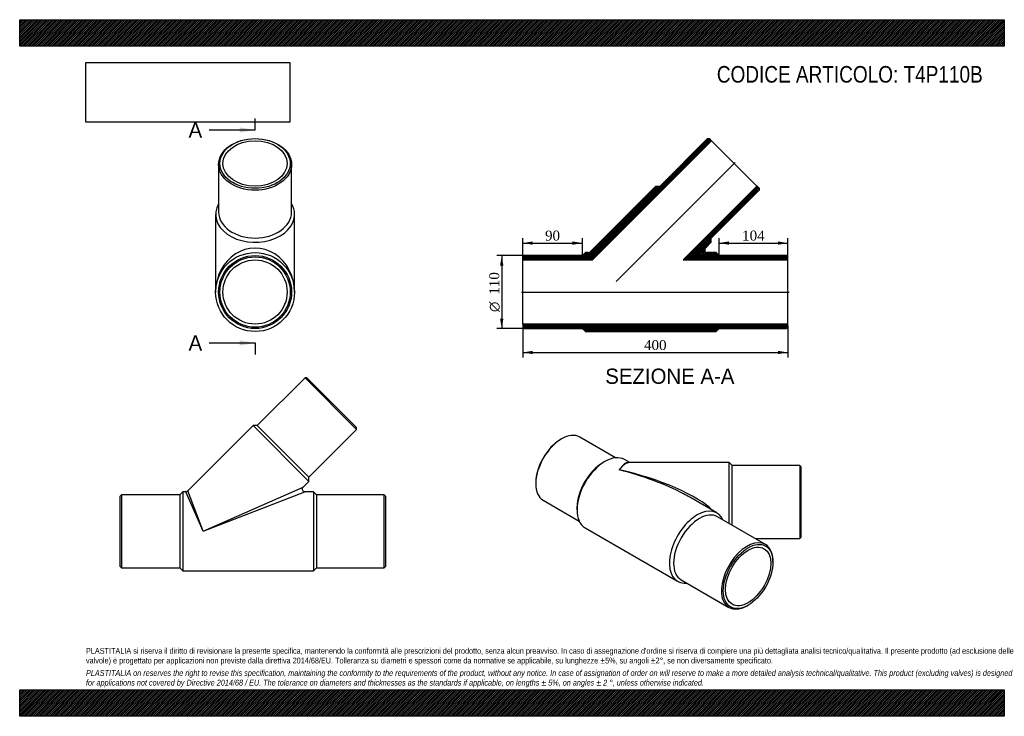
# Model space of a CAD drawing. Header units: millimetres. Extents: x 0 to 1485, y 0 to 1050.
import ezdxf
from ezdxf.enums import TextEntityAlignment as Align
from ezdxf.lldxf.tags import DXFTag

# ---------------------------------------------------------------- set-up
doc = ezdxf.new("R2010")
doc.units = ezdxf.units.MM
doc.header["$LTSCALE"] = 5
for name, color, linetype in [('Default', 7, 'Continuous'), ('DV3_Default', 7, 'Continuous'), ('T4P110B', 7, 'Continuous')]:
    doc.layers.add(name, color=color, linetype=linetype)
doc.styles.add('SEACAD_Solid_Edge_ANSI', font='seans.ttf')
doc.styles.add('SEACAD_Solid_Edge_ANSI1_Symbols', font='semeca1.ttf')
doc.styles.add('SEACAD_Times_New_Roman', font='times.ttf')
tags = doc.linetypes.add('CENTER2', pattern=[28.575, 19.05, -3.175, 3.175, -3.175]).pattern_tags.tags
tags[10:11] = [DXFTag(74, 4), DXFTag(75, 0), DXFTag(340, '0'), DXFTag(46, 0.0), DXFTag(50, 0.0), DXFTag(44, 0.0), DXFTag(45, 0.0)]
tags[8:9] = [DXFTag(74, 4), DXFTag(75, 0), DXFTag(340, '0'), DXFTag(46, 0.0), DXFTag(50, 0.0), DXFTag(44, 0.0), DXFTag(45, 0.0)]
tags[6:7] = [DXFTag(74, 4), DXFTag(75, 0), DXFTag(340, '0'), DXFTag(46, 0.0), DXFTag(50, 0.0), DXFTag(44, 0.0), DXFTag(45, 0.0)]
tags[4:5] = [DXFTag(74, 4), DXFTag(75, 0), DXFTag(340, '0'), DXFTag(46, 0.0), DXFTag(50, 0.0), DXFTag(44, 0.0), DXFTag(45, 0.0)]
doc.dimstyles.new('ANSImm', dxfattribs={"dimtxt": 15, "dimasz": 15, "dimexe": 7.5, "dimexo": 0, "dimgap": 3.75, "dimtad": 1, "dimdsep": 46, "dimtxsty": 'SEACAD_Times_New_Roman', "dimblk1": '_SE_FILLED', "dimblk2": '_SE_FILLED', "dimsah": 1, "dimcen": 7.5, "dimazin": 0, "dimtfac": 0.85, "dimtdec": 3, "dimtofl": 0, "dimtmove": 0, "dimatfit": 3, "dimfxl": 1, "dimarcsym": 0})
picture_1 = doc.add_image_def('image1.jpg', size_in_pixel=(4302, 1260))

# ---------------------------------------------------------------- blocks, each defined once
blk = doc.blocks.new('SE')
at = {"layer": 'T4P110B', "color": 7, "linetype": 'Continuous'}
for p, q in [((430.4, 510.3), (358.2, 438.2)), ((508.2, 432.5), (430.4, 510.3)), ((433.2, 510.3), (430.4, 510.3)), ((433.2, 510.3), (508.2, 435.4)), ((351.9, 438.2), (253.4, 339.7)), ((351.9, 438.2), (436, 354.1)), ((358.2, 438.2), (351.9, 438.2)), ((358.2, 438.2), (436, 360.4)), ((436, 360.4), (508.2, 432.5)), ((508.2, 432.5), (508.2, 435.4)), ((436, 354.1), (436, 360.4)), ((276.8, 279), (427.3, 345.3)), ((427.3, 345.3), (436, 354.1)), ((153.7, 334), (151.7, 332)), ((151.7, 226), (151.7, 332)), ((153.7, 334), (153.7, 224)), ((241.7, 334), (153.7, 334)), ((246.2, 338.5), (241.7, 334)), ((241.7, 334), (241.7, 224)), ((246.2, 338.5), (246.2, 219.5)), ((250.5, 338.5), (246.2, 338.5)), ((276.8, 279), (250.5, 338.5)), ((276.8, 279), (253.4, 339.7)), ((276.8, 279), (430.1, 338.5)), ((443.2, 338.5), (430.1, 338.5)), ((443.2, 338.5), (443.2, 219.5)), ((447.7, 334), (443.2, 338.5)), ((447.7, 334), (447.7, 224)), ((549.7, 334), (447.7, 334)), ((549.7, 224), (549.7, 334)), ((551.7, 332), (549.7, 334)), ((551.7, 332), (551.7, 226)), ((151.7, 226), (153.7, 224)), ((153.7, 224), (241.7, 224)), ((241.7, 224), (246.2, 219.5)), ((443.2, 219.5), (447.7, 224)), ((447.7, 224), (549.7, 224)), ((549.7, 224), (551.7, 226)), ((246.2, 219.5), (443.2, 219.5))]:
    blk.add_line(p, q, dxfattribs=at)
for centre, start, end in [((430.1, 342.5), 135.6031, 269.408), ((250.5, 342.5), 270.4416, 314.8292)]:
    blk.add_arc(centre, 4, start, end, dxfattribs=at)
blk = doc.blocks.new('SE1')
at = {"layer": 'T4P110B', "color": 7, "linetype": 'Continuous'}
for p, q in [((300, 831.9), (300, 759.8)), ((410, 759.8), (410, 831.9)), ((295.5, 756.6), (295.5, 639.5)), ((414.5, 639.5), (414.5, 756.6))]:
    blk.add_line(p, q, dxfattribs=at)
for radius in [59.5, 55, 53, 48.4]:
    blk.add_circle((355, 639.5), radius, dxfattribs=at)
for centre, major_axis in [((355, 831.9), (55, 0)), ((355, 833.3), (53, 0)), ((355, 833.3), (-48.4, 0))]:
    blk.add_ellipse(centre, major_axis=major_axis, ratio=0.707107, dxfattribs=at)
for centre, major_axis, ratio, start_param, end_param in [((355, 756.6), (59.5, 0), 0.707107, 2.750177, 6.283185), ((355, 756.6), (59.5, 0), 0.707107, 0, 0.391416), ((355, 759.8), (55, 0), 0.707107, 3.141593, 6.283185), ((355, 639.5), (0, -66.3), 0.897051, 1.570796, 4.712389)]:
    blk.add_ellipse(centre, major_axis=major_axis, ratio=ratio, start_param=start_param, end_param=end_param, dxfattribs=at)
blk = doc.blocks.new('SE3')
at = {"color": 7, "linetype": 'Continuous', "style": 'SEACAD_Solid_Edge_ANSI'}
blk.add_text('A', height=23, dxfattribs=at).set_placement((254.7, 895.3), align=Align.TOP_LEFT)
blk = doc.blocks.new('SE4')
at = {"color": 7, "linetype": 'Continuous', "style": 'SEACAD_Solid_Edge_ANSI'}
blk.add_text('A', height=23, dxfattribs=at).set_placement((254.7, 574.2), align=Align.TOP_LEFT)
blk = doc.blocks.new('SEANNOT_GROUP')
at = {"linetype": 'Continuous'}
blk.add_hatch(color=7, dxfattribs=at).paths.add_polyline_path([(332, 880), (355, 883.8), (332, 887.6)])
at = {"color": 7, "linetype": 'Continuous'}
blk.add_lwpolyline([(286, 883.8), (355, 883.8)], dxfattribs=at)
blk = doc.blocks.new('SEANNOT_GROUP1')
at = {"linetype": 'Continuous'}
blk.add_hatch(color=7, dxfattribs=at).paths.add_polyline_path([(332, 558.9), (355, 562.7), (332, 566.6)])
at = {"color": 7, "linetype": 'Continuous'}
blk.add_lwpolyline([(286, 562.7), (355, 562.7)], dxfattribs=at)
blk = doc.blocks.new('SE2')
at = {"layer": 'Default', "color": 7, "linetype": 'CENTER2'}
for p, q in [((355, 883.8), (355, 901.1)), ((355, 562.7), (355, 545.5))]:
    blk.add_line(p, q, dxfattribs=at)
at = {"layer": 'Default', "color": 7, "linetype": 'CENTER2', "const_width": 0.0001}
blk.add_lwpolyline([(355, 883.8), (355, 562.7)], dxfattribs=at)
at = {"layer": 'Default'}
for name in ['SE3', 'SEANNOT_GROUP', 'SE4', 'SEANNOT_GROUP1']:
    blk.add_blockref(name, (0, 0), dxfattribs=at)
blk = doc.blocks.new('SE5')
at = {"layer": 'T4P110B', "linetype": 'Continuous'}
h = blk.add_hatch(dxfattribs=at)
h.set_pattern_fill('LINE', scale=0.472441, angle=200, style=0)
edge = h.paths.add_edge_path()
edge.add_line((853.2, 699), (848.7, 694.5))
edge.add_line((848.7, 694.5), (760.7, 694.5))
edge.add_line((760.7, 694.5), (758.7, 692.5))
edge.add_line((758.7, 692.5), (758.7, 687.9))
edge.add_line((758.7, 687.9), (863.8, 687.9))
edge.add_line((863.8, 687.9), (1043.5, 867.6))
edge.add_line((1043.5, 867.6), (1040.2, 870.8))
edge.add_line((1040.2, 870.8), (1037.4, 870.8))
edge.add_line((1037.4, 870.8), (965.3, 798.7))
edge.add_line((965.3, 798.7), (958.9, 798.7))
edge.add_line((958.9, 798.7), (860.4, 700.2))
edge.add_arc((857.5, 703), 4, 270, 315, ccw=False)
edge.add_line((857.5, 699), (853.2, 699))
h = blk.add_hatch(dxfattribs=at)
h.set_pattern_fill('LINE', scale=0.472441, angle=200, style=0)
edge = h.paths.add_edge_path()
edge.add_line((1050.2, 699), (1037.1, 699))
edge.add_arc((1037.1, 703), 4, 135, 270, ccw=False)
edge.add_line((1034.3, 705.8), (1043, 714.5))
edge.add_line((1043, 714.5), (1043, 720.9))
edge.add_line((1043, 720.9), (1115.2, 793))
edge.add_line((1115.2, 793), (1115.2, 795.9))
edge.add_line((1115.2, 795.9), (1111.9, 799.1))
edge.add_line((1111.9, 799.1), (1000.7, 687.9))
edge.add_line((1000.7, 687.9), (1158.7, 687.9))
edge.add_line((1158.7, 687.9), (1158.7, 692.5))
edge.add_line((1158.7, 692.5), (1156.7, 694.5))
edge.add_line((1156.7, 694.5), (1054.7, 694.5))
edge.add_line((1054.7, 694.5), (1050.2, 699))
h = blk.add_hatch(dxfattribs=at)
h.set_pattern_fill('LINE', scale=0.472441, angle=200, style=0)
h.paths.add_polyline_path([(760.7, 584.5), (848.7, 584.5), (853.2, 580), (1050.2, 580), (1054.7, 584.5), (1156.7, 584.5), (1158.7, 586.5), (1158.7, 591.1), (758.7, 591.1), (758.7, 586.5)])
at = {"layer": 'DV3_Default', "color": 7, "linetype": 'CENTER2'}
for p, q in [((899.6, 655.3), (1078.9, 834.6)), ((756.9, 639.5), (1160.4, 639.5))]:
    blk.add_line(p, q, dxfattribs=at)
at = {"layer": 'T4P110B', "color": 7, "linetype": 'Continuous'}
for p, q in [((863.8, 687.9), (1043.5, 867.6)), ((1037.4, 870.8), (965.3, 798.7)), ((1037.4, 870.8), (1040.2, 870.8)), ((1043.5, 867.6), (1040.2, 870.8)), ((1111.9, 799.1), (1043.5, 867.6)), ((958.9, 798.7), (860.4, 700.2)), ((965.3, 798.7), (958.9, 798.7)), ((1111.9, 799.1), (1000.7, 687.9)), ((1043, 720.9), (1115.2, 793)), ((1115.2, 795.9), (1111.9, 799.1)), ((1115.2, 795.9), (1115.2, 793)), ((1034.3, 705.8), (1043, 714.5)), ((1043, 714.5), (1043, 720.9)), ((853.2, 699), (848.7, 694.5)), ((857.5, 699), (853.2, 699)), ((1050.2, 699), (1037.1, 699)), ((1054.7, 694.5), (1050.2, 699)), ((758.7, 692.5), (760.7, 694.5)), ((758.7, 692.5), (758.7, 687.9)), ((758.7, 591.1), (758.7, 687.9)), ((758.7, 687.9), (863.8, 687.9)), ((848.7, 694.5), (760.7, 694.5)), ((1000.7, 687.9), (1158.7, 687.9)), ((1156.7, 694.5), (1054.7, 694.5)), ((1156.7, 694.5), (1158.7, 692.5)), ((1158.7, 687.9), (1158.7, 692.5)), ((1158.7, 591.1), (1158.7, 687.9)), ((758.7, 591.1), (758.7, 586.5)), ((1158.7, 591.1), (758.7, 591.1)), ((760.7, 584.5), (758.7, 586.5)), ((760.7, 584.5), (848.7, 584.5)), ((848.7, 584.5), (853.2, 580)), ((853.2, 580), (1050.2, 580)), ((1050.2, 580), (1054.7, 584.5)), ((1054.7, 584.5), (1156.7, 584.5)), ((1158.7, 586.5), (1156.7, 584.5)), ((1158.7, 586.5), (1158.7, 591.1))]:
    blk.add_line(p, q, dxfattribs=at)
for centre, start, end in [((857.5, 703), 270, 315), ((1037.1, 703), 135, 270)]:
    blk.add_arc(centre, 4, start, end, dxfattribs=at)
blk = doc.blocks.new('SE6')
at = {"layer": 'T4P110B', "color": 7, "linetype": 'Continuous'}
for p, q in [((817.2, 418.1), (815.8, 417.3)), ((898.7, 389.6), (844.7, 420.8)), ((920.2, 382.4), (912.3, 386.9)), ((882.6, 384), (879.4, 382.2)), ((1069.9, 382.4), (919.4, 382.4)), ((1069.9, 290.8), (1069.9, 382.4)), ((1074.4, 377.9), (1069.9, 382.4)), ((1074.4, 288.2), (1074.4, 377.9)), ((1176.4, 377.9), (1074.4, 377.9)), ((1176.4, 377.9), (1176.4, 267.9)), ((1178.4, 375.9), (1176.4, 377.9)), ((1178.4, 269.9), (1178.4, 375.9)), ((778.3, 352.4), (778.3, 350.7)), ((1051.6, 306.5), (1010.7, 330.2)), ((789.7, 325.6), (843.7, 294.3)), ((840.5, 314.8), (840.5, 311.1)), ((1124.7, 259.1), (1052.6, 300.8)), ((852.8, 283.9), (992.1, 203.5)), ((1109.5, 267.9), (1176.4, 267.9)), ((1176.4, 267.9), (1178.4, 269.9)), ((1136.1, 232.3), (1136.1, 234)), ((997.6, 205.5), (1069.7, 163.9)), ((1097.2, 166.6), (1098.6, 167.4))]:
    blk.add_line(p, q, dxfattribs=at)
for centre, major_axis, ratio, start_param, end_param in [((817.2, 373.2), (-27.5, -47.6), 0.57735, 3.141593, 6.283185), ((815.8, 374), (26.5, 45.9), 0.57735, 0.785398, 2.356194), ((882.6, 335.4), (-29.7, -51.5), 0.57735, 3.141593, 6.283185), ((879.4, 337.3), (-27.5, -47.6), 0.57735, 3.926991, 5.497787), ((904.3, 322.9), (-15.1, -59.7), 0.300458, 3.102961, 3.842293), ((904.3, 322.9), (-17.2, -59.2), 0.33603, 3.238885, 3.854365), ((904.3, 322.9), (-152.9, 37.9), 0.300239, 3.611787, 4.786605), ((904.3, 322.9), (-149.9, 42.3), 0.301244, 4.09678, 4.79711), ((904.3, 322.9), (-17.2, -59.2), 0.33603, 3.236423, 3.238885), ((904.3, 322.9), (-149.9, 42.3), 0.301244, 4.011712, 4.09678), ((1021.9, 255), (-29.7, -51.5), 0.57735, 2.750177, 6.283185), ((1025.1, 253.2), (-27.5, -47.6), 0.57735, 3.141593, 6.283185), ((1097.2, 211.5), (27.5, 47.6), 0.57735, 0, 3.926991), ((1097.2, 211.5), (27.5, 47.6), 0.57735, 5.497787, 6.283185), ((1021.9, 255), (-29.7, -51.5), 0.57735, 0, 0.391416)]:
    blk.add_ellipse(centre, major_axis=major_axis, ratio=ratio, start_param=start_param, end_param=end_param, dxfattribs=at)
for major_axis in [(-26.5, -45.9), (-24.2, -41.9)]:
    blk.add_ellipse((1098.6, 210.7), major_axis=major_axis, ratio=0.57735, dxfattribs=at)
blk = doc.blocks.new('DMBLK63')
at = {"layer": 'Default', "linetype": 'Continuous'}
for points in [[(773.7, 545.9), (773.7, 550.9), (758.7, 548.4)], [(1143.7, 545.9), (1158.7, 548.4), (1143.7, 550.9)]]:
    blk.add_hatch(color=7, dxfattribs=at).paths.add_polyline_path(points)
at = {"layer": 'Default', "color": 7, "linetype": 'Continuous'}
for p, q in [((758.7, 588.8), (758.7, 540.9)), ((1158.7, 588.8), (1158.7, 540.9)), ((758.7, 548.4), (1158.7, 548.4))]:
    blk.add_line(p, q, dxfattribs=at)
at = {"layer": 'Default', "color": 7, "linetype": 'Continuous', "style": 'SEACAD_Times_New_Roman'}
blk.add_text('400', height=15, dxfattribs=at).set_placement((941.6, 567.1), align=Align.TOP_LEFT)
blk = doc.blocks.new('_SE_FILLED')
at = {"color": 0}
blk.add_line((0, 0), (-1, 0), dxfattribs=at)
blk.add_solid([(0, 0), (-1, -0.1665), (-1, 0.1665), (0, 0)], dxfattribs=at)
blk = doc.blocks.new('DMBLK64')
at = {"layer": 'Default', "linetype": 'Continuous'}
for points in [[(1069.7, 715.8), (1054.7, 713.3), (1069.7, 710.8)], [(1143.7, 715.8), (1143.7, 710.8), (1158.7, 713.3)]]:
    blk.add_hatch(color=7, dxfattribs=at).paths.add_polyline_path(points)
at = {"layer": 'Default', "color": 7, "linetype": 'Continuous'}
for p, q in [((1054.7, 694.5), (1054.7, 720.8)), ((1054.7, 713.3), (1158.7, 713.3)), ((1158.7, 692.5), (1158.7, 720.8))]:
    blk.add_line(p, q, dxfattribs=at)
at = {"layer": 'Default', "color": 7, "linetype": 'Continuous', "style": 'SEACAD_Times_New_Roman'}
blk.add_text('104', height=15, dxfattribs=at).set_placement((1089.6, 732.1), align=Align.TOP_LEFT)
blk = doc.blocks.new('DMBLK65')
at = {"layer": 'Default', "linetype": 'Continuous'}
for points in [[(773.7, 715.8), (758.7, 713.3), (773.7, 710.8)], [(833.7, 715.8), (833.7, 710.8), (848.7, 713.3)]]:
    blk.add_hatch(color=7, dxfattribs=at).paths.add_polyline_path(points)
at = {"layer": 'Default', "color": 7, "linetype": 'Continuous'}
for p, q in [((758.7, 687.9), (758.7, 720.8)), ((758.7, 713.3), (848.7, 713.3)), ((848.7, 694.5), (848.7, 720.8))]:
    blk.add_line(p, q, dxfattribs=at)
at = {"layer": 'Default', "color": 7, "linetype": 'Continuous', "style": 'SEACAD_Times_New_Roman'}
blk.add_text('90', height=15, dxfattribs=at).set_placement((792.3, 732.1), align=Align.TOP_LEFT)
blk = doc.blocks.new('GDimGGroup')
at = {"layer": 'Default', "linetype": 'Continuous'}
for points in [[(724.5, 679.5), (729.5, 679.5), (727, 694.5)], [(724.5, 599.5), (727, 584.5), (729.5, 599.5)]]:
    blk.add_hatch(color=7, dxfattribs=at).paths.add_polyline_path(points)
at = {"layer": 'Default', "color": 7, "linetype": 'Continuous'}
for p, q in [((760.7, 694.5), (719.5, 694.5)), ((727, 694.5), (727, 584.5)), ((760.7, 584.5), (719.5, 584.5))]:
    blk.add_line(p, q, dxfattribs=at)
for s, style, p in [('110', 'SEACAD_Times_New_Roman', (708.2, 635.5)), ('O', 'SEACAD_Solid_Edge_ANSI1_Symbols', (708.2, 609.4))]:
    blk.add_text(s, height=15, rotation=90, dxfattribs=dict(at, style=style)).set_placement(p, align=Align.TOP_LEFT)

msp = doc.modelspace()

# ---------------------------------------------------------------- hatches: boundary and pattern name
at = {"layer": 'Default', "linetype": 'Continuous'}
h = msp.add_hatch(dxfattribs=at)
h.set_pattern_fill('LINE', scale=0.629921, angle=45, style=0)
h.paths.add_polyline_path([(1485, 1010), (1485, 1050), (0, 1050), (0, 1010)])
for points in [[(1485, 1010), (1485, 1050), (0, 1050), (0, 1010)], [(1485, 0), (1485, 40), (0, 40), (0, 0)]]:
    msp.add_hatch(color=7, dxfattribs=at).paths.add_polyline_path(points)
h = msp.add_hatch(dxfattribs=at)
h.set_pattern_fill('LINE', scale=0.629921, angle=45, style=0)
h.paths.add_polyline_path([(1485, 0), (1485, 40), (0, 40), (0, 0)])

# ---------------------------------------------------------------- linework, layer by layer
at = {"layer": 'Default', "color": 7, "linetype": 'Continuous'}
for p, q in [((0, 1050), (1485, 1050)), ((0, 1010), (0, 1050)), ((1485, 1050), (1485, 1010)), ((1485, 1010), (0, 1010)), ((0, 40), (1485, 40)), ((0, 0), (0, 40)), ((1485, 40), (1485, 0)), ((1485, 0), (0, 0))]:
    msp.add_line(p, q, dxfattribs=at)

# ---------------------------------------------------------------- block references
at = {"layer": 'Default'}
for name in ['SE2', 'SE1', 'SE5', 'GDimGGroup', 'SE', 'SE6']:
    msp.add_blockref(name, (0, 0), dxfattribs=at)

# ---------------------------------------------------------------- texts
at = {"layer": 'Default', "color": 7, "linetype": 'Continuous', "style": 'SEACAD_Solid_Edge_ANSI'}
msp.add_text('SEZIONE A-A', height=23, dxfattribs=at).set_placement((883.147, 524.126), align=Align.TOP_LEFT)
at = {"layer": 'Default', "attachment_point": 1}
for s, insert, char_height, width in [('{\\fArial Narrow|b0||i0||c0|p34;\\C7;\\H25.;\\W1.;CODICE ARTICOLO: T4P110B}', (1051.431, 980.168), 25, 415.34893), ("{\\fArial Narrow|b0||i0||c0|p34;\\C7;\\H8.75;\\W1.;PLASTITALIA si riserva il diritto di revisionare la presente specifica, mantenendo la conformità alle prescrizioni del prodotto, senza alcun preavviso. In caso di assegnazione d'ordine si riserva di compiere una più dettagliata analisi tecnico/qualitativa. Il presente prodotto (ad esclusione delle \\P}{\\fArial Narrow|b0||i0||c0|p34;\\C7;\\H8.75;\\W1.;valvole) è progettato per applicazioni non previste dalla direttiva 2014/68/EU. Tolleranza su diametri e spessori come da normative se applicabile, su lunghezze ±5%, su angoli ±2°, se non diversamente specificato.\\P}{\\fArial Narrow|b0||i0||c0|p34;\\C7;\\H2.5;\\W1.;   \\P}{\\fArial Narrow|b0||i1||c0|p34;\\C7;\\H8.75;\\W1.;PLASTITALIA on reserves the right to revise this specification, maintaining the conformity to the requirements of the product, without any notice. In case of assignation of order on will reserve to make a more detailed analysis technical/qualitative. This product (excluding valves) is designed \\P}{\\fArial Narrow|b0||i1||c0|p34;\\C7;\\H8.75;\\W1.;for applications not covered by Directive 2014/68 / EU. The tolerance on diameters and thicknesses as the standards if applicable, on lengths ± 5%, on angles ± 2 °, unless otherwise indicated.\\P}", (100, 103.012), 8.75, 1285)]:
    msp.add_mtext(s, dxfattribs=dict(at, insert=insert, char_height=char_height, width=width))

# ---------------------------------------------------------------- dimensions: what is measured, and where the dimension line sits
at = {"layer": 'Default', "color": 7, "linetype": 'Continuous'}
for base, p1, p2, picture, middle in [((848.688, 713.331), (758.688, 687.886), (848.688, 694.486), 'DMBLK65', (803.688, 713.331)), ((1158.688, 713.331), (1054.688, 694.486), (1158.688, 692.486), 'DMBLK64', (1106.688, 713.331))]:
    dim = msp.add_linear_dim(base=base, p1=p1, p2=p2, text='\\A1;<>', dimstyle='ANSImm', dxfattribs=at)
    dim.commit()
    dim.dimension.update_dxf_attribs({"geometry": picture, "text_midpoint": middle, "dimtype": 160})
dim = msp.add_linear_dim(base=(758.688, 548.351), p1=(758.688, 588.786), p2=(1158.688, 588.786), angle=0, text='\\A1;<>', dimstyle='ANSImm', dxfattribs=at)
dim.commit()
dim.dimension.update_dxf_attribs({"geometry": 'DMBLK63', "text_midpoint": (958.688, 548.351), "dimtype": 161})

# ---------------------------------------------------------------- pictures from other files: only their frames are drawn
image = msp.add_image(picture_1, insert=(100, 895.516), size_in_units=(307.286, 90))
image.dxf.flags = 7

doc.saveas('drawing.dxf')
